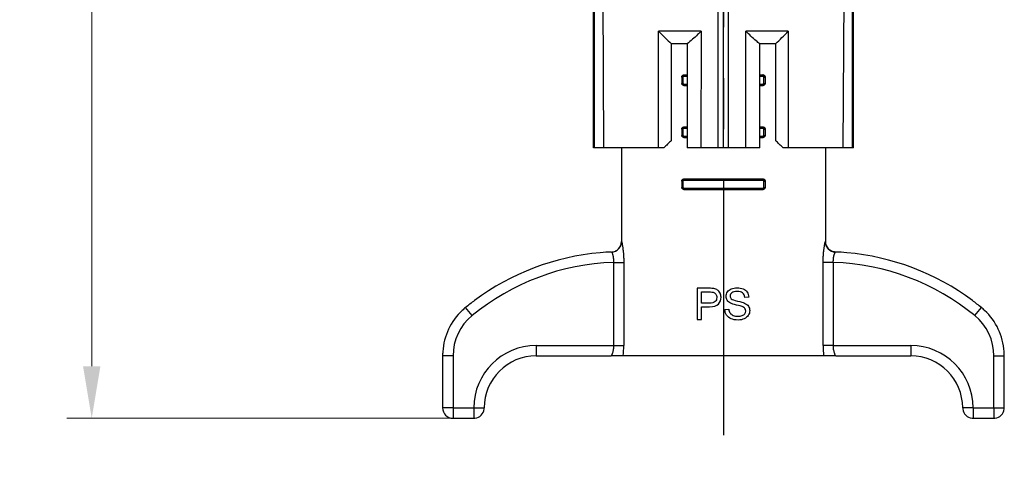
# Model space of a CAD drawing. Header units: millimetres. Extents: x 146 to 697, y 409 to 764.
# Tile 31 of 162: x 382 to 477, y 528 to 571. Entities that reach past the tile are written whole.
import ezdxf

# ---------------------------------------------------------------- set-up
doc = ezdxf.new("R2010")
doc.units = ezdxf.units.MM
doc.header["$LTSCALE"] = 65.395
doc.header["$PDMODE"] = 3
doc.header["$PDSIZE"] = 2.5
doc.linetypes.add('CENTER', pattern=[0.6, 0.375, -0.075, 0.075, -0.075])
doc.layers.get('0').update_dxf_attribs({"linetype": 'CONTINUOUS'})
doc.layers.get('Defpoints').update_dxf_attribs({"linetype": 'CONTINUOUS'})
for name, color, linetype in [('9_820_353_links_2_BL46', 7, 'CONTINUOUS'), ('SP223_010_00_links_2_BL20', 7, 'CONTINUOUS'), ('SP223_011_00_links_2_BL21', 7, 'CONTINUOUS')]:
    doc.layers.add(name, color=color, linetype=linetype)
doc.layers.add('BEM', color=7, linetype='CONTINUOUS', lineweight=35)
doc.styles.get("Standard").update_dxf_attribs({"font": 'txt', "width": 0.8})
doc.styles.add('TECE Standard', font='arial.ttf', dxfattribs={"width": 0.9})
doc.dimstyles.get("Standard").update_dxf_attribs({"dimtxt": 3.5, "dimasz": 3.5, "dimexe": 1, "dimexo": 0, "dimtad": 1, "dimtxsty": 'Standard', "dimcen": 0.09, "dimadec": 0, "dimazin": 0, "dimtol": 1, "dimtp": 0.01, "dimtm": 0.01, "dimtfac": 1, "dimtofl": 0, "dimtmove": 0, "dimatfit": 3, "dimfxl": 0, "dimtolj": 1, "dimarcsym": 0})

# ---------------------------------------------------------------- blocks, each defined once
blk = doc.blocks.new('TC-9820353_SL')
at = {"layer": '9_820_353_links_2_BL46', "color": 7, "linetype": 'CENTER'}
blk.add_line((0, 32.077), (0, -192), dxfattribs=at)
at = {"layer": 'SP223_010_00_links_2_BL20', "color": 7, "linetype": 'Continuous'}
for p, q in [((-12.489, -161), (-12.489, -121.564)), ((-12.404, -161), (-12.404, -121.564)), ((-11.489, -161), (-11.696, -121.564)), ((-0.5, -161), (-0.5, -121.564)), ((0, -161), (0, -121.564)), ((0.5, -161), (0.5, -121.564)), ((11.696, -121.564), (11.489, -161)), ((12.404, -161), (12.404, -121.564)), ((12.489, -161), (12.489, -121.564)), ((-6.234, -161), (-6.231, -149.8)), ((-2.158, -149.8), (-6.231, -149.8)), ((-2.158, -149.8), (-2.16, -161)), ((2.16, -161), (2.158, -149.8)), ((6.231, -149.8), (2.158, -149.8)), ((6.231, -149.8), (6.234, -161)), ((-5, -160.289), (-5, -151)), ((-3.5, -151), (-5, -151)), ((-3.5, -151), (-3.5, -161)), ((3.5, -161), (3.5, -151)), ((5, -151), (3.5, -151)), ((5, -151), (5, -160.289)), ((-12.404, -161), (-12.489, -161)), ((-11.489, -161), (-12.404, -161)), ((-6.234, -161), (-11.489, -161)), ((-5.73, -161), (-6.234, -161)), ((-2.16, -161), (-3.5, -161)), ((-0.5, -161), (-2.16, -161)), ((0, -161), (-0.5, -161)), ((0.5, -161), (0, -161)), ((2.16, -161), (0.5, -161)), ((3.5, -161), (2.16, -161)), ((6.234, -161), (5.73, -161)), ((11.489, -161), (6.234, -161)), ((12.404, -161), (11.489, -161)), ((12.489, -161), (12.404, -161))]:
    blk.add_line(p, q, dxfattribs=at)
for points in [[(-3.483, -151), (-3.488, -151.004), (-3.499, -151.004)], [(3.499, -151.004), (3.488, -151.004), (3.483, -151)]]:
    blk.add_lwpolyline(points, dxfattribs=at)
for centre, radius, start, end in [((57.369, -86.293), 89.878, 224.95828, 226.04977), ((-57.368, -86.293), 89.878, 313.95021, 315.0417), ((52.841, -220.358), 83.39, 133.91708, 134.61744), ((-52.84, -220.358), 83.389, 45.3828, 46.08316)]:
    blk.add_arc(centre, radius, start, end, dxfattribs=at)
for points, knots in [([(-2.158, -149.8), (-2.265, -149.907), (-2.691, -150.324), (-3.136, -150.722), (-3.483, -151)], [0, 0, 0, 0, 0.254003, 1, 1, 1, 1]), ([(3.483, -151), (3.368, -150.908), (2.91, -150.527), (2.476, -150.118), (2.158, -149.8)], [0, 0, 0, 0, 0.24578, 1, 1, 1, 1])]:
    blk.add_open_spline(points, degree=3, knots=knots, dxfattribs=at)
at = {"layer": 'SP223_011_00_links_2_BL21', "color": 7, "linetype": 'Continuous'}
for p, q in [((-4.003, -154.196), (-4.003, -154.802)), ((-3.802, -153.995), (-3.501, -153.995)), ((3.501, -153.995), (3.802, -153.995)), ((4.003, -154.196), (4.003, -154.802)), ((-3.803, -155.003), (-3.501, -155.003)), ((3.501, -155.003), (3.803, -155.003)), ((-3.802, -158.995), (-3.501, -158.995)), ((3.501, -158.995), (3.802, -158.995)), ((-4.003, -159.196), (-4.003, -159.802)), ((4.003, -159.196), (4.003, -159.802)), ((-3.803, -160.003), (-3.501, -160.003)), ((3.501, -160.003), (3.803, -160.003)), ((-9.8, -161), (-9.8, -170.015)), ((9.8, -161), (9.8, -170.015)), ((-4.003, -164.196), (-4.003, -164.802)), ((-3.802, -163.995), (3.802, -163.995)), ((4.003, -164.196), (4.003, -164.802)), ((-3.803, -165.003), (3.803, -165.003)), ((-1.393, -174.5), (-2.524, -174.5)), ((-2.524, -174.5), (-2.524, -177.5)), ((-2.127, -174.854), (-1.36, -174.854)), ((-2.127, -175.926), (-2.127, -174.854)), ((-1.352, -175.926), (-2.127, -175.926)), ((2.434, -175.345), (2.054, -175.374)), ((-2.127, -177.5), (-2.127, -176.28)), ((-2.127, -176.28), (-1.358, -176.28)), ((0.136, -176.536), (0.511, -176.503)), ((-2.524, -177.5), (-2.127, -177.5)), ((-27, -181), (-27, -186)), ((-18, -181), (-10.797, -181)), ((-9.634, -181), (-10.797, -181)), ((9.634, -181), (-9.634, -181)), ((10.797, -181), (9.634, -181)), ((10.797, -181), (18, -181)), ((27, -186), (27, -181)), ((-26, -187), (-24, -187)), ((24, -187), (26, -187))]:
    blk.add_line(p, q, dxfattribs=at)
at = {"layer": 'SP223_011_00_links_2_BL21', "color": 9, "linetype": 'Continuous'}
for p, q in [((-4.001, -154.199), (-4.003, -154.196)), ((-3.861, -154.199), (-4.001, -154.199)), ((-3.861, -154.801), (-3.861, -154.199)), ((-3.8, -153.998), (-3.802, -153.995)), ((-3.8, -153.998), (-3.501, -153.998)), ((-3.761, -154.098), (-3.5, -154.098)), ((3.5, -154.098), (3.761, -154.098)), ((3.501, -153.998), (3.8, -153.998)), ((3.802, -153.995), (3.8, -153.998)), ((3.861, -154.199), (3.861, -154.801)), ((3.861, -154.199), (4.001, -154.199)), ((4.003, -154.196), (4.001, -154.199)), ((-4.003, -154.802), (-4.001, -154.801)), ((-3.861, -154.801), (-4.001, -154.801)), ((-3.803, -155.003), (-3.801, -155.001)), ((-3.501, -155.001), (-3.801, -155.001)), ((-3.5, -154.901), (-3.762, -154.901)), ((3.762, -154.901), (3.5, -154.901)), ((3.801, -155.001), (3.501, -155.001)), ((3.801, -155.001), (3.803, -155.003)), ((3.861, -154.801), (4.001, -154.801)), ((4.001, -154.801), (4.003, -154.802)), ((-3.8, -158.998), (-3.802, -158.995)), ((-3.8, -158.998), (-3.501, -158.998)), ((3.501, -158.998), (3.8, -158.998)), ((3.802, -158.995), (3.8, -158.998)), ((-4.001, -159.199), (-4.003, -159.196)), ((-4.003, -159.802), (-4.001, -159.801)), ((-3.861, -159.199), (-4.001, -159.199)), ((-3.861, -159.801), (-4.001, -159.801)), ((-3.861, -159.801), (-3.861, -159.199)), ((-3.5, -159.901), (-3.762, -159.901)), ((-3.761, -159.098), (-3.5, -159.098)), ((3.5, -159.098), (3.761, -159.098)), ((3.762, -159.901), (3.5, -159.901)), ((3.861, -159.199), (3.861, -159.801)), ((3.861, -159.199), (4.001, -159.199)), ((3.861, -159.801), (4.001, -159.801)), ((4.003, -159.196), (4.001, -159.199)), ((4.001, -159.801), (4.003, -159.802)), ((-3.803, -160.003), (-3.801, -160.001)), ((-3.501, -160.001), (-3.801, -160.001)), ((3.801, -160.001), (3.501, -160.001)), ((3.801, -160.001), (3.803, -160.003)), ((-4.001, -164.199), (-4.003, -164.196)), ((-3.861, -164.199), (-4.001, -164.199)), ((-3.861, -164.801), (-3.861, -164.199)), ((-3.8, -163.998), (-3.802, -163.995)), ((-3.8, -163.998), (3.8, -163.998)), ((-3.761, -164.098), (3.761, -164.098)), ((3.802, -163.995), (3.8, -163.998)), ((3.861, -164.199), (3.861, -164.801)), ((3.861, -164.199), (4.001, -164.199)), ((4.003, -164.196), (4.001, -164.199)), ((-4.003, -164.802), (-4.001, -164.801)), ((-3.861, -164.801), (-4.001, -164.801)), ((-3.803, -165.003), (-3.801, -165.001)), ((3.801, -165.001), (-3.801, -165.001)), ((3.762, -164.901), (-3.762, -164.901)), ((3.801, -165.001), (3.803, -165.003)), ((3.861, -164.801), (4.001, -164.801)), ((4.001, -164.801), (4.003, -164.802)), ((-9.8, -170.015), (-9.797, -170.015)), ((9.797, -170.015), (9.8, -170.015)), ((-10.563, -172.008), (-9.585, -172.008)), ((-10.563, -172.008), (-10.563, -180)), ((-9.585, -172.008), (-9.585, -180)), ((9.585, -180), (9.585, -172.008)), ((10.563, -172.008), (9.585, -172.008)), ((10.563, -180), (10.563, -172.008)), ((-24.171, -177.134), (-24.805, -176.361)), ((24.171, -177.134), (24.805, -176.361)), ((-18, -180), (-10.563, -180)), ((-18, -180), (-18, -181)), ((-10.563, -180), (-9.585, -180)), ((10.563, -180), (9.585, -180)), ((10.563, -180), (18, -180)), ((18, -180), (18, -181)), ((-26, -181), (-27, -181)), ((-26, -181), (-26, -186)), ((26, -186), (26, -181)), ((26, -181), (27, -181)), ((-26, -186), (-27, -186)), ((-26, -186), (-26, -187)), ((-26, -186), (-24, -186)), ((-24, -186), (-24, -187)), ((-24, -186), (-23, -186)), ((24, -186), (23, -186)), ((24, -186), (24, -187)), ((24, -186), (26, -186)), ((26, -186), (27, -186)), ((26, -186), (26, -187))]:
    blk.add_line(p, q, dxfattribs=at)
at = {"layer": 'SP223_011_00_links_2_BL21', "color": 7, "linetype": 'Continuous'}
for centre, radius, start, end in [((-10.8, -170.015), 1, 272.48293, 0), ((10.8, -170.015), 1, 180, 267.51707), ((-9.8, -194.657), 23.662, 94.9598, 126.67885), ((-9.8, -194.657), 23.662, 94.9598, 126.67884), ((-9.8, -194.657), 23.662, 92.31715, 94.9598), ((-9.8, -194.657), 23.662, 92.32388, 94.9598), ((-9.8, -194.657), 23.662, 92.31715, 92.32388), ((-10.8, -170.015), 1, 272.32388, 272.48293), ((-9.8, -194.657), 23.662, 92.31715, 92.32388), ((-9.8, -194.657), 23.662, 92.31715, 92.32388), ((9.8, -194.657), 23.662, 87.67612, 87.68285), ((10.8, -170.015), 1, 267.51707, 267.67612), ((9.8, -194.657), 23.662, 87.67612, 87.68285), ((9.8, -194.657), 23.662, 87.67612, 87.68285), ((9.8, -194.657), 23.662, 85.0402, 87.68285), ((9.8, -194.657), 23.662, 85.0402, 87.67612), ((9.8, -194.657), 23.662, 53.32115, 85.0402), ((9.8, -194.657), 23.662, 53.32116, 85.0402), ((-9.8, -194.657), 23.662, 126.67885, 129.35558), ((-9.8, -194.657), 23.662, 126.67884, 129.35558), ((9.8, -194.657), 23.662, 50.64442, 53.32115), ((9.8, -194.657), 23.662, 50.64442, 53.32116), ((-21, -181), 6, 133.25131, 176.10428), ((-21, -181), 6, 129.35558, 133.25131), ((-21, -181), 6, 129.35558, 133.25131), ((21, -181), 6, 46.74869, 50.64442), ((21, -181), 6, 46.74869, 50.64442), ((21, -181), 6, 3.89572, 46.74869), ((21, -181), 6, 3.89572, 46.74869), ((-21, -181), 6, 176.10428, 180), ((21, -181), 6, 0, 3.89572), ((21, -181), 6, 0, 3.89572), ((-18, -186), 5, 90, 180), ((18, -186), 5, 0, 90), ((-26, -186), 1, 180, 270), ((-24, -186), 1, 276, 354), ((-24, -186), 1, 276, 354), ((-24, -186), 1, 354, 0), ((-24, -186), 1, 354, 0), ((24, -186), 1, 180, 186), ((24, -186), 1, 186, 264), ((26, -186), 1, 276, 354), ((26, -186), 1, 354, 0), ((26, -186), 1, 354, 0), ((-24, -186), 1, 270, 276), ((24, -186), 1, 264, 270), ((26, -186), 1, 270, 276)]:
    blk.add_arc(centre, radius, start, end, dxfattribs=at)
at = {"layer": 'SP223_011_00_links_2_BL21', "color": 9, "linetype": 'Continuous'}
for centre, radius, start, end in [((-9.8, -194.657), 22.662, 91.92951, 129.35558), ((9.8, -194.657), 22.662, 50.64442, 88.07049), ((-21, -181), 5, 129.35558, 180), ((21, -181), 5, 0, 50.64442), ((-18, -186), 6, 90, 180), ((-19.89, -180.001), 10.305, 354.4343, 0.00283), ((19.85, -180.002), 10.266, 179.98634, 185.57653), ((18, -186), 6, 0, 90)]:
    blk.add_arc(centre, radius, start, end, dxfattribs=at)
at = {"layer": 'SP223_011_00_links_2_BL21', "color": 7, "linetype": 'Continuous'}
for points, knots in [([(-4.003, -154.196), (-4.003, -154.169), (-3.991, -154.115), (-3.945, -154.048), (-3.879, -154.005), (-3.827, -153.995), (-3.802, -153.995)], [0, 0, 0, 0, 0.259787, 0.513059, 0.758664, 1, 1, 1, 1]), ([(3.802, -153.995), (3.827, -153.995), (3.879, -154.005), (3.945, -154.048), (3.991, -154.115), (4.003, -154.169), (4.003, -154.196)], [0, 0, 0, 0, 0.241336, 0.486941, 0.740213, 1, 1, 1, 1]), ([(-3.803, -155.003), (-3.828, -155.003), (-3.879, -154.993), (-3.945, -154.95), (-3.991, -154.883), (-4.003, -154.829), (-4.003, -154.802)], [0, 0, 0, 0, 0.241334, 0.486928, 0.740201, 1, 1, 1, 1]), ([(-3.801, -155.001), (-3.827, -155.001), (-3.879, -154.991), (-3.946, -154.947), (-3.991, -154.88), (-4.001, -154.827), (-4.001, -154.801)], [0, 0, 0, 0, 0.247393, 0.496264, 0.747338, 1, 1, 1, 1]), ([(4.001, -154.801), (4.001, -154.827), (3.991, -154.88), (3.946, -154.947), (3.879, -154.991), (3.827, -155.001), (3.801, -155.001)], [0, 0, 0, 0, 0.252662, 0.503736, 0.752607, 1, 1, 1, 1]), ([(4.003, -154.802), (4.003, -154.829), (3.991, -154.883), (3.945, -154.95), (3.879, -154.993), (3.828, -155.003), (3.803, -155.003)], [0, 0, 0, 0, 0.259799, 0.513072, 0.758666, 1, 1, 1, 1]), ([(-4.003, -159.196), (-4.003, -159.169), (-3.991, -159.115), (-3.945, -159.048), (-3.879, -159.005), (-3.827, -158.995), (-3.802, -158.995)], [0, 0, 0, 0, 0.259787, 0.513059, 0.758664, 1, 1, 1, 1]), ([(3.802, -158.995), (3.827, -158.995), (3.879, -159.005), (3.945, -159.048), (3.991, -159.115), (4.003, -159.169), (4.003, -159.196)], [0, 0, 0, 0, 0.241336, 0.486941, 0.740213, 1, 1, 1, 1]), ([(-3.803, -160.003), (-3.828, -160.003), (-3.879, -159.993), (-3.945, -159.95), (-3.991, -159.883), (-4.003, -159.829), (-4.003, -159.802)], [0, 0, 0, 0, 0.241334, 0.486928, 0.740201, 1, 1, 1, 1]), ([(-3.801, -160.001), (-3.827, -160.001), (-3.879, -159.991), (-3.946, -159.947), (-3.991, -159.88), (-4.001, -159.827), (-4.001, -159.801)], [0, 0, 0, 0, 0.247393, 0.496264, 0.747338, 1, 1, 1, 1]), ([(4.001, -159.801), (4.001, -159.827), (3.991, -159.88), (3.946, -159.947), (3.879, -159.991), (3.827, -160.001), (3.801, -160.001)], [0, 0, 0, 0, 0.252662, 0.503736, 0.752607, 1, 1, 1, 1]), ([(4.003, -159.802), (4.003, -159.829), (3.991, -159.883), (3.945, -159.95), (3.879, -159.993), (3.828, -160.003), (3.803, -160.003)], [0, 0, 0, 0, 0.259799, 0.513072, 0.758666, 1, 1, 1, 1]), ([(-4.003, -164.196), (-4.003, -164.169), (-3.991, -164.115), (-3.945, -164.048), (-3.879, -164.005), (-3.827, -163.995), (-3.802, -163.995)], [0, 0, 0, 0, 0.259787, 0.513059, 0.758664, 1, 1, 1, 1]), ([(3.802, -163.995), (3.827, -163.995), (3.879, -164.005), (3.945, -164.048), (3.991, -164.115), (4.003, -164.169), (4.003, -164.196)], [0, 0, 0, 0, 0.241336, 0.486941, 0.740213, 1, 1, 1, 1]), ([(-3.803, -165.003), (-3.828, -165.003), (-3.879, -164.993), (-3.945, -164.95), (-3.991, -164.883), (-4.003, -164.829), (-4.003, -164.802)], [0, 0, 0, 0, 0.241334, 0.486928, 0.740201, 1, 1, 1, 1]), ([(-3.801, -165.001), (-3.827, -165.001), (-3.879, -164.991), (-3.946, -164.947), (-3.991, -164.88), (-4.001, -164.827), (-4.001, -164.801)], [0, 0, 0, 0, 0.247393, 0.496264, 0.747338, 1, 1, 1, 1]), ([(4.001, -164.801), (4.001, -164.827), (3.991, -164.88), (3.946, -164.947), (3.879, -164.991), (3.827, -165.001), (3.801, -165.001)], [0, 0, 0, 0, 0.252662, 0.503736, 0.752607, 1, 1, 1, 1]), ([(4.003, -164.802), (4.003, -164.829), (3.991, -164.883), (3.945, -164.95), (3.879, -164.993), (3.828, -165.003), (3.803, -165.003)], [0, 0, 0, 0, 0.259799, 0.513072, 0.758666, 1, 1, 1, 1])]:
    blk.add_open_spline(points, degree=3, knots=knots, dxfattribs=at)
at = {"layer": 'SP223_011_00_links_2_BL21', "color": 9, "linetype": 'Continuous'}
for points, knots in [([(-4.001, -154.199), (-4.001, -154.172), (-3.991, -154.119), (-3.945, -154.052), (-3.879, -154.008), (-3.826, -153.998), (-3.8, -153.998)], [0, 0, 0, 0, 0.25263, 0.503737, 0.752639, 1, 1, 1, 1]), ([(-3.861, -154.199), (-3.861, -154.185), (-3.855, -154.158), (-3.833, -154.125), (-3.8, -154.103), (-3.774, -154.098), (-3.761, -154.098)], [0, 0, 0, 0, 0.259972, 0.513522, 0.759157, 1, 1, 1, 1]), ([(-3.761, -154.098), (-3.761, -154.085), (-3.763, -154.062), (-3.77, -154.034), (-3.778, -154.016), (-3.786, -154.005), (-3.795, -153.998), (-3.8, -153.998)], [0, 0, 0, 0, 0.334478, 0.627812, 0.749072, 0.850466, 1, 1, 1, 1]), ([(3.761, -154.098), (3.761, -154.085), (3.763, -154.062), (3.77, -154.034), (3.778, -154.016), (3.786, -154.005), (3.795, -153.998), (3.8, -153.998)], [0, 0, 0, 0, 0.334478, 0.627812, 0.749072, 0.850465, 1, 1, 1, 1]), ([(3.761, -154.098), (3.774, -154.098), (3.8, -154.103), (3.833, -154.125), (3.855, -154.158), (3.861, -154.185), (3.861, -154.199)], [0, 0, 0, 0, 0.240843, 0.486478, 0.740028, 1, 1, 1, 1]), ([(3.8, -153.998), (3.826, -153.998), (3.879, -154.008), (3.945, -154.052), (3.991, -154.119), (4.001, -154.172), (4.001, -154.199)], [0, 0, 0, 0, 0.247361, 0.496263, 0.74737, 1, 1, 1, 1]), ([(-3.762, -154.901), (-3.774, -154.901), (-3.8, -154.896), (-3.833, -154.874), (-3.855, -154.841), (-3.861, -154.814), (-3.861, -154.801)], [0, 0, 0, 0, 0.240843, 0.486467, 0.740018, 1, 1, 1, 1]), ([(-3.762, -154.901), (-3.762, -154.914), (-3.764, -154.938), (-3.77, -154.965), (-3.779, -154.983), (-3.786, -154.995), (-3.795, -155.001), (-3.801, -155.001)], [0, 0, 0, 0, 0.33538, 0.629019, 0.750103, 0.851128, 1, 1, 1, 1]), ([(3.861, -154.801), (3.861, -154.814), (3.855, -154.841), (3.833, -154.874), (3.8, -154.896), (3.774, -154.901), (3.762, -154.901)], [0, 0, 0, 0, 0.259982, 0.513533, 0.759157, 1, 1, 1, 1]), ([(3.762, -154.901), (3.762, -154.914), (3.764, -154.938), (3.77, -154.965), (3.779, -154.983), (3.786, -154.995), (3.795, -155.001), (3.801, -155.001)], [0, 0, 0, 0, 0.33538, 0.629019, 0.750103, 0.851128, 1, 1, 1, 1]), ([(-4.001, -159.199), (-4.001, -159.172), (-3.991, -159.119), (-3.945, -159.052), (-3.879, -159.008), (-3.826, -158.998), (-3.8, -158.998)], [0, 0, 0, 0, 0.25263, 0.503737, 0.752639, 1, 1, 1, 1]), ([(-3.761, -159.098), (-3.761, -159.085), (-3.763, -159.062), (-3.77, -159.034), (-3.778, -159.016), (-3.786, -159.005), (-3.795, -158.998), (-3.8, -158.998)], [0, 0, 0, 0, 0.334478, 0.627812, 0.749072, 0.850466, 1, 1, 1, 1]), ([(3.761, -159.098), (3.761, -159.085), (3.763, -159.062), (3.77, -159.034), (3.778, -159.016), (3.786, -159.005), (3.795, -158.998), (3.8, -158.998)], [0, 0, 0, 0, 0.334478, 0.627812, 0.749072, 0.850465, 1, 1, 1, 1]), ([(3.8, -158.998), (3.826, -158.998), (3.879, -159.008), (3.945, -159.052), (3.991, -159.119), (4.001, -159.172), (4.001, -159.199)], [0, 0, 0, 0, 0.247361, 0.496263, 0.74737, 1, 1, 1, 1]), ([(-3.861, -159.199), (-3.861, -159.185), (-3.855, -159.158), (-3.833, -159.125), (-3.8, -159.103), (-3.774, -159.098), (-3.761, -159.098)], [0, 0, 0, 0, 0.259972, 0.513522, 0.759157, 1, 1, 1, 1]), ([(-3.762, -159.901), (-3.774, -159.901), (-3.8, -159.896), (-3.833, -159.874), (-3.855, -159.841), (-3.861, -159.814), (-3.861, -159.801)], [0, 0, 0, 0, 0.240843, 0.486467, 0.740018, 1, 1, 1, 1]), ([(-3.762, -159.901), (-3.762, -159.914), (-3.764, -159.938), (-3.77, -159.965), (-3.779, -159.983), (-3.786, -159.995), (-3.795, -160.001), (-3.801, -160.001)], [0, 0, 0, 0, 0.33538, 0.629019, 0.750103, 0.851128, 1, 1, 1, 1]), ([(3.761, -159.098), (3.774, -159.098), (3.8, -159.103), (3.833, -159.125), (3.855, -159.158), (3.861, -159.185), (3.861, -159.199)], [0, 0, 0, 0, 0.240843, 0.486478, 0.740028, 1, 1, 1, 1]), ([(3.861, -159.801), (3.861, -159.814), (3.855, -159.841), (3.833, -159.874), (3.8, -159.896), (3.774, -159.901), (3.762, -159.901)], [0, 0, 0, 0, 0.259982, 0.513533, 0.759157, 1, 1, 1, 1]), ([(3.762, -159.901), (3.762, -159.914), (3.764, -159.938), (3.77, -159.965), (3.779, -159.983), (3.786, -159.995), (3.795, -160.001), (3.801, -160.001)], [0, 0, 0, 0, 0.33538, 0.629019, 0.750103, 0.851128, 1, 1, 1, 1]), ([(-4.001, -164.199), (-4.001, -164.172), (-3.991, -164.119), (-3.945, -164.052), (-3.879, -164.008), (-3.826, -163.998), (-3.8, -163.998)], [0, 0, 0, 0, 0.25263, 0.503737, 0.752639, 1, 1, 1, 1]), ([(-3.861, -164.199), (-3.861, -164.185), (-3.855, -164.158), (-3.833, -164.125), (-3.8, -164.103), (-3.774, -164.098), (-3.761, -164.098)], [0, 0, 0, 0, 0.259972, 0.513522, 0.759157, 1, 1, 1, 1]), ([(-3.761, -164.098), (-3.761, -164.085), (-3.763, -164.062), (-3.77, -164.034), (-3.778, -164.016), (-3.786, -164.005), (-3.795, -163.998), (-3.8, -163.998)], [0, 0, 0, 0, 0.334478, 0.627812, 0.749072, 0.850466, 1, 1, 1, 1]), ([(3.761, -164.098), (3.761, -164.085), (3.763, -164.062), (3.77, -164.034), (3.778, -164.016), (3.786, -164.005), (3.795, -163.998), (3.8, -163.998)], [0, 0, 0, 0, 0.334478, 0.627812, 0.749072, 0.850465, 1, 1, 1, 1]), ([(3.761, -164.098), (3.774, -164.098), (3.8, -164.103), (3.833, -164.125), (3.855, -164.158), (3.861, -164.185), (3.861, -164.199)], [0, 0, 0, 0, 0.240843, 0.486478, 0.740028, 1, 1, 1, 1]), ([(3.8, -163.998), (3.826, -163.998), (3.879, -164.008), (3.945, -164.052), (3.991, -164.119), (4.001, -164.172), (4.001, -164.199)], [0, 0, 0, 0, 0.247361, 0.496263, 0.74737, 1, 1, 1, 1]), ([(-3.762, -164.901), (-3.774, -164.901), (-3.8, -164.896), (-3.833, -164.874), (-3.855, -164.841), (-3.861, -164.814), (-3.861, -164.801)], [0, 0, 0, 0, 0.240843, 0.486467, 0.740018, 1, 1, 1, 1]), ([(-3.762, -164.901), (-3.762, -164.914), (-3.764, -164.938), (-3.77, -164.965), (-3.779, -164.983), (-3.786, -164.995), (-3.795, -165.001), (-3.801, -165.001)], [0, 0, 0, 0, 0.33538, 0.629019, 0.750103, 0.851128, 1, 1, 1, 1]), ([(3.861, -164.801), (3.861, -164.814), (3.855, -164.841), (3.833, -164.874), (3.8, -164.896), (3.774, -164.901), (3.762, -164.901)], [0, 0, 0, 0, 0.259982, 0.513533, 0.759157, 1, 1, 1, 1]), ([(3.762, -164.901), (3.762, -164.914), (3.764, -164.938), (3.77, -164.965), (3.779, -164.983), (3.786, -164.995), (3.795, -165.001), (3.801, -165.001)], [0, 0, 0, 0, 0.33538, 0.629019, 0.750103, 0.851128, 1, 1, 1, 1]), ([(-10.757, -171.014), (-10.63, -171.009), (-10.376, -170.949), (-10.058, -170.725), (-9.847, -170.398), (-9.797, -170.142), (-9.797, -170.015)], [0, 0, 0, 0, 0.24997, 0.499957, 0.749969, 1, 1, 1, 1]), ([(-9.797, -170.015), (-9.796, -170.015), (-9.794, -170.019), (-9.791, -170.027), (-9.786, -170.04), (-9.781, -170.058), (-9.775, -170.082), (-9.766, -170.122), (-9.752, -170.185), (-9.735, -170.274), (-9.716, -170.379), (-9.697, -170.5), (-9.677, -170.634), (-9.658, -170.78), (-9.634, -170.994), (-9.609, -171.28), (-9.589, -171.638), (-9.585, -171.883), (-9.585, -172.008)], [0, 0, 0, 0, 0.001821, 0.006096, 0.012963, 0.022415, 0.034413, 0.048902, 0.085074, 0.130286, 0.183795, 0.244801, 0.312482, 0.386019, 0.464608, 0.633829, 0.81418, 1, 1, 1, 1]), ([(9.585, -172.008), (9.585, -171.883), (9.589, -171.638), (9.609, -171.28), (9.634, -170.994), (9.658, -170.78), (9.677, -170.634), (9.697, -170.5), (9.716, -170.379), (9.735, -170.274), (9.752, -170.185), (9.766, -170.122), (9.775, -170.082), (9.781, -170.058), (9.786, -170.04), (9.791, -170.027), (9.794, -170.019), (9.796, -170.015), (9.797, -170.015)], [0, 0, 0, 0, 0.18582, 0.366171, 0.535392, 0.613981, 0.687518, 0.755199, 0.816205, 0.869714, 0.914926, 0.951098, 0.965587, 0.977585, 0.987037, 0.993904, 0.998179, 1, 1, 1, 1]), ([(10.757, -171.014), (10.63, -171.009), (10.376, -170.949), (10.058, -170.725), (9.847, -170.398), (9.797, -170.142), (9.797, -170.015)], [0, 0, 0, 0, 0.24997, 0.499957, 0.749969, 1, 1, 1, 1]), ([(-10.757, -171.014), (-10.755, -171.014), (-10.75, -171.019), (-10.747, -171.024), (-10.745, -171.027)], [0, 0, 0, 0, 0.323402, 1, 1, 1, 1]), ([(-10.745, -171.027), (-10.737, -171.041), (-10.72, -171.079), (-10.692, -171.149), (-10.661, -171.246), (-10.628, -171.367), (-10.598, -171.507), (-10.566, -171.722), (-10.559, -171.892), (-10.563, -172.008)], [0, 0, 0, 0, 0.047556, 0.123994, 0.226455, 0.351586, 0.495766, 0.655038, 1, 1, 1, 1]), ([(10.563, -172.008), (10.561, -171.942), (10.562, -171.814), (10.579, -171.628), (10.607, -171.458), (10.637, -171.329), (10.663, -171.239), (10.682, -171.182), (10.699, -171.133), (10.715, -171.092), (10.729, -171.059), (10.74, -171.036), (10.748, -171.022), (10.753, -171.016), (10.756, -171.014), (10.757, -171.014)], [0, 0, 0, 0, 0.19189, 0.376354, 0.546556, 0.696591, 0.762415, 0.821286, 0.872624, 0.915872, 0.950527, 0.976163, 0.992513, 0.997254, 1, 1, 1, 1]), ([(-10.563, -180), (-10.563, -180.066), (-10.568, -180.195), (-10.592, -180.382), (-10.626, -180.552), (-10.662, -180.68), (-10.692, -180.771), (-10.712, -180.829), (-10.732, -180.879), (-10.75, -180.92), (-10.766, -180.954), (-10.779, -180.978), (-10.788, -180.992), (-10.794, -180.998), (-10.796, -181), (-10.797, -181)], [0, 0, 0, 0, 0.190173, 0.373036, 0.542093, 0.691801, 0.757827, 0.817139, 0.869115, 0.913143, 0.948634, 0.975074, 0.992098, 0.997095, 1, 1, 1, 1]), ([(10.797, -181), (10.796, -181), (10.794, -180.998), (10.788, -180.992), (10.779, -180.978), (10.766, -180.954), (10.75, -180.92), (10.732, -180.879), (10.712, -180.829), (10.692, -180.771), (10.662, -180.68), (10.626, -180.552), (10.592, -180.382), (10.568, -180.195), (10.563, -180.066), (10.563, -180)], [0, 0, 0, 0, 0.002905, 0.007902, 0.024927, 0.051367, 0.086859, 0.130887, 0.182863, 0.242175, 0.308202, 0.457909, 0.626965, 0.809826, 1, 1, 1, 1])]:
    blk.add_open_spline(points, degree=3, knots=knots, dxfattribs=at)
at = {"layer": 'SP223_011_00_links_2_BL21', "color": 7, "linetype": 'Continuous'}
for points in [[(-0.936, -174.528), (-1.043, -174.51), (-1.194, -174.5), (-1.393, -174.5)], [(-1.36, -174.854), (-1.18, -174.854), (-1.057, -174.864), (-0.99, -174.882)], [(-0.99, -174.882), (-0.887, -174.909), (-0.803, -174.969), (-0.74, -175.059)], [(-0.566, -174.67), (-0.666, -174.6), (-0.789, -174.553), (-0.936, -174.528)], [(-0.74, -175.059), (-0.676, -175.149), (-0.644, -175.255), (-0.644, -175.38)], [(-0.327, -174.959), (-0.388, -174.836), (-0.468, -174.739), (-0.566, -174.67)], [(-0.234, -175.368), (-0.234, -175.22), (-0.265, -175.083), (-0.327, -174.959)], [(0.251, -175.276), (0.251, -175.124), (0.294, -174.983), (0.38, -174.852)], [(0.38, -174.852), (0.466, -174.721), (0.59, -174.621), (0.756, -174.552)], [(0.797, -174.932), (0.687, -175.02), (0.633, -175.126), (0.633, -175.249)], [(0.756, -174.552), (0.92, -174.484), (1.104, -174.449), (1.307, -174.449)], [(1.323, -174.799), (1.082, -174.799), (0.908, -174.844), (0.797, -174.932)], [(1.307, -174.449), (1.528, -174.449), (1.724, -174.486), (1.894, -174.557)], [(1.844, -174.945), (1.726, -174.848), (1.552, -174.799), (1.323, -174.799)], [(2.054, -175.374), (2.033, -175.186), (1.964, -175.042), (1.844, -174.945)], [(1.894, -174.557), (2.064, -174.629), (2.195, -174.733), (2.286, -174.873)], [(2.286, -174.873), (2.377, -175.012), (2.426, -175.169), (2.434, -175.345)], [(-1.358, -176.28), (-0.934, -176.28), (-0.642, -176.192), (-0.478, -176.016)], [(-0.805, -175.783), (-0.914, -175.879), (-1.096, -175.926), (-1.352, -175.926)], [(-0.644, -175.38), (-0.644, -175.554), (-0.699, -175.689), (-0.805, -175.783)], [(-0.478, -176.016), (-0.316, -175.84), (-0.234, -175.623), (-0.234, -175.368)], [(0.355, -175.65), (0.285, -175.54), (0.251, -175.415), (0.251, -175.276)], [(0.676, -175.929), (0.533, -175.855), (0.425, -175.761), (0.355, -175.65)], [(0.633, -175.249), (0.633, -175.357), (0.672, -175.445), (0.75, -175.516)], [(1.255, -176.117), (0.979, -176.051), (0.787, -175.988), (0.676, -175.929)], [(0.75, -175.516), (0.826, -175.585), (1.024, -175.656), (1.348, -175.73)], [(1.348, -175.73), (1.671, -175.804), (1.892, -175.867), (2.012, -175.922)], [(2.012, -175.922), (2.187, -176.002), (2.315, -176.104), (2.399, -176.228)], [(0.3, -177.076), (0.195, -176.917), (0.14, -176.737), (0.136, -176.536)], [(0.511, -176.503), (0.527, -176.655), (0.568, -176.778), (0.633, -176.874)], [(0.633, -176.874), (0.699, -176.97), (0.799, -177.048), (0.936, -177.107)], [(1.789, -176.263), (1.708, -176.231), (1.53, -176.182), (1.255, -176.117)], [(2.059, -176.44), (2.004, -176.37), (1.914, -176.311), (1.789, -176.263)], [(1.798, -177.127), (1.912, -177.083), (1.998, -177.021), (2.056, -176.943)], [(2.056, -176.943), (2.113, -176.866), (2.142, -176.78), (2.142, -176.686)], [(2.142, -176.686), (2.142, -176.591), (2.113, -176.51), (2.059, -176.44)], [(2.524, -176.653), (2.524, -176.812), (2.477, -176.964), (2.386, -177.105)], [(2.399, -176.228), (2.481, -176.35), (2.524, -176.493), (2.524, -176.653)], [(0.732, -177.432), (0.547, -177.355), (0.404, -177.236), (0.3, -177.076)], [(1.415, -177.551), (1.143, -177.551), (0.916, -177.51), (0.732, -177.432)], [(0.936, -177.107), (1.071, -177.166), (1.225, -177.195), (1.397, -177.195)], [(1.397, -177.195), (1.548, -177.195), (1.681, -177.173), (1.798, -177.127)], [(1.992, -177.434), (1.82, -177.51), (1.628, -177.551), (1.415, -177.551)], [(2.386, -177.105), (2.295, -177.246), (2.164, -177.357), (1.992, -177.434)]]:
    blk.add_open_spline(points, degree=3, dxfattribs=at)
blk = doc.blocks.new('*D11')
at = {"layer": 'BEM', "color": 0, "lineweight": 13, "transparency": 16777216}
for p, q in [((443.25, 743.575), (386.865, 743.575)), ((389.265, 738.575), (389.265, 538)), ((424, 533), (386.865, 533))]:
    blk.add_line(p, q, dxfattribs=at)
at = {"layer": 'BEM', "color": 0, "transparency": 16777216}
for points in [[(388.432, 738.575), (390.099, 738.575), (389.265, 743.575)], [(388.432, 538), (390.099, 538), (389.265, 533)]]:
    blk.add_solid(points, dxfattribs=at)
at = {"layer": 'Defpoints', "color": 0, "transparency": 16777216}
for p in [(443.25, 743.575), (389.265, 533), (424, 533)]:
    blk.add_point(p, dxfattribs=at)
at = {"layer": 'BEM', "color": 0, "transparency": 16777216, "insert": (385.555, 638.287), "char_height": 5, "attachment_point": 5, "rotation": 90, "style": 'TECE Standard'}
blk.add_mtext('\\A1;211', dxfattribs=at)

msp = doc.modelspace()

# ---------------------------------------------------------------- block references
msp.add_blockref('TC-9820353_SL', (450, 720))

# ---------------------------------------------------------------- dimensions: what is measured, and where the dimension line sits
at = {"layer": 'BEM'}
dim = msp.add_linear_dim(base=(389.265, 533), p1=(443.25, 743.575), p2=(424, 533), angle=90, dimstyle='Standard', override={"dimscale": 2, "dimtxt": 2.5, "dimasz": 2.5, "dimexe": 1.2, "dimexo": 0, "dimgap": 0.6, "dimdec": 0, "dimzin": 0, "dimtxsty": 'TECE Standard', "dimcen": 1.5, "dimazin": 2, "dimtol": 0, "dimtdec": 0, "dimtofl": 1, "dimtzin": 0, "dimlwd": 13, "dimlwe": 13}, dxfattribs=at)
dim.commit()
dim.dimension.update_dxf_attribs({"geometry": '*D11', "text_midpoint": (385.555, 638.287)})

doc.saveas('drawing.dxf')
